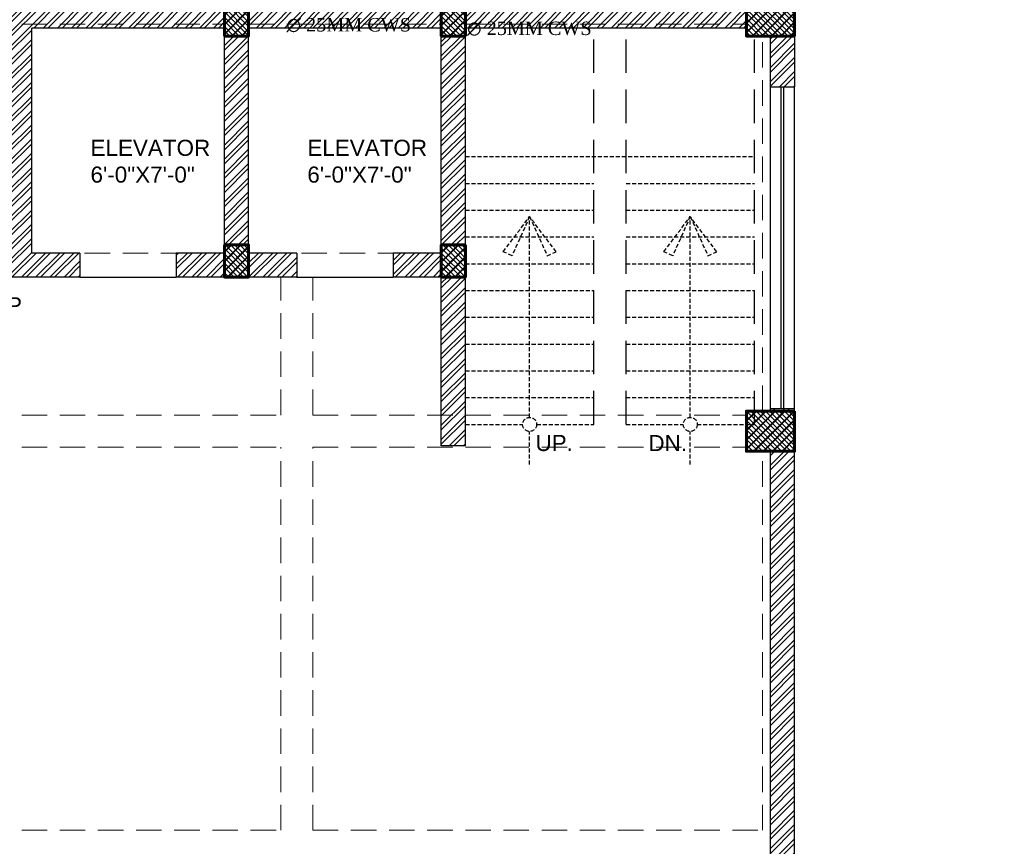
# Model space of a CAD drawing. Header units: inches. Extents: x 113025 to 158499, y 12149 to 30915.
# Tile 142 of 167: x 125511 to 125879, y 29019 to 29328. Entities that reach past the tile are written whole.
import ezdxf

# ---------------------------------------------------------------- set-up
doc = ezdxf.new("R2010")
doc.units = ezdxf.units.IN
doc.header["$MEASUREMENT"] = 0
doc.linetypes.add('HIDDEN', pattern=[0.375, 0.25, -0.125])
doc.layers.add('PD_025_TEXT', color=61, linetype='Continuous')
doc.layers.add('PD_BASE', color=8, linetype='Continuous', transparency=0.5)
for name, color, linetype, lineweight in [('PD_COLUMN', 2, 'Continuous', 60), ('PD_HATCH', 45, 'Continuous', 9), ('PP-SPRINKLER PIPE', 1, 'Continuous', 0), ('PP-TEXT', 7, 'Continuous', 40)]:
    doc.layers.add(name, color=color, linetype=linetype, lineweight=lineweight)
doc.styles.add('MtX_Times_New_Roman', font='times.ttf')
doc.styles.get("Standard").update_dxf_attribs({"font": 'arial.ttf', "height": 6})
doc.styles.add('STYLE3', font='romans.shx', dxfattribs={"height": 4})
pattern_1 = [(45, (268611.2745, 47371.9895), (-1.767766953, 1.767766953), []), (135, (268611.2745, 47371.9895), (-1.767766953, -1.767766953), [])]

# ---------------------------------------------------------------- blocks, each defined once
blk = doc.blocks.new('columns2')
at = {"layer": 'PD_HATCH'}
h = blk.add_hatch(dxfattribs=at)
h.set_pattern_fill('ANSI37', color=256, scale=20)
h.paths.add_polyline_path([(387, -250), (387, -268), (369, -268), (369, -250)])
h.paths.add_polyline_path([(18, 0), (18, -15), (0, -15), (0, 0)])
h.paths.add_polyline_path([(18, -828), (18, -813), (0, -813), (0, -828)])
h.paths.add_polyline_path([(201, -870), (186, -870), (186, -888), (201, -888)])
h.paths.add_polyline_path([(570, -870), (555, -870), (555, -888), (570, -888)])
h.paths.add_polyline_path([(754.5, -870), (739.5, -870), (739.5, -888), (754.5, -888)])
h.paths.add_polyline_path([(934.5, -870), (919.5, -870), (919.5, -888), (934.5, -888)])
h.paths.add_polyline_path([(385.5, -870), (370.5, -870), (370.5, -888), (385.5, -888)])
h.paths.add_polyline_path([(201, 42), (186, 42), (186, 60), (201, 60)])
h.paths.add_polyline_path([(387, -578), (387, -560), (369, -560), (369, -578)])
h.paths.add_polyline_path([(1116, -731.5), (1116, -716.5), (1098, -716.5), (1098, -731.5)])
h.paths.add_polyline_path([(1116, -111.5), (1116, -96.5), (1098, -96.5), (1098, -111.5)])
h.paths.add_polyline_path([(1116, -561.5), (1116, -576.5), (1098, -576.5), (1098, -561.5)])
h.paths.add_polyline_path([(1116, -251.5), (1116, -266.5), (1098, -266.5), (1098, -251.5)])
h.paths.add_polyline_path([(0, -731.5), (0, -716.5), (18, -716.5), (18, -731.5)])
h.paths.add_polyline_path([(0, -111.5), (0, -96.5), (18, -96.5), (18, -111.5)])
h.paths.add_polyline_path([(0, -406.5), (0, -421.5), (18, -421.5), (18, -406.5)])
h.paths.add_polyline_path([(0, -561.5), (0, -576.5), (18, -576.5), (18, -561.5)])
h.paths.add_polyline_path([(0, -251.5), (0, -266.5), (18, -266.5), (18, -251.5)])
h.paths.add_polyline_path([(993, -111.5), (993, -99.5), (984, -99.5), (984, -111.5)])
h.paths.add_polyline_path([(993, -189.5), (993, -201.5), (984, -201.5), (984, -189.5)])
h.paths.add_polyline_path([(903, -111.5), (903, -99.5), (912, -99.5), (912, -111.5)])
h.paths.add_polyline_path([(903, -189.5), (903, -201.5), (912, -201.5), (912, -189.5)])
h.paths.add_polyline_path([(75, -870), (60, -870), (60, -888), (75, -888)])
h.paths.add_polyline_path([(1116, -870), (1101, -870), (1101, -888), (1116, -888)])
h.paths.add_polyline_path([(75, 42), (60, 42), (60, 60), (75, 60)])
h.paths.add_polyline_path([(570, 42), (555, 42), (555, 60), (570, 60)])
h.paths.add_polyline_path([(754.5, 42), (739.5, 42), (739.5, 60), (754.5, 60)])
h.paths.add_polyline_path([(934.5, 42), (919.5, 42), (919.5, 60), (934.5, 60)])
h.paths.add_polyline_path([(385.5, 42), (370.5, 42), (370.5, 60), (385.5, 60)])
h.paths.add_polyline_path([(1116, 42), (1101, 42), (1101, 60), (1116, 60)])
h.paths.add_polyline_path([(738, -250), (738, -268), (756, -268), (756, -250)])
h.paths.add_polyline_path([(756, -578), (756, -560), (738, -560), (738, -578)])
at = {"layer": 'PD_COLUMN'}
for points in [[(1116, -111.5), (1116, -96.5), (1098, -96.5), (1098, -111.5)], [(903, -111.5), (903, -99.5), (912, -99.5), (912, -111.5)], [(993, -111.5), (993, -99.5), (984, -99.5), (984, -111.5)], [(903, -189.5), (903, -201.5), (912, -201.5), (912, -189.5)], [(993, -189.5), (993, -201.5), (984, -201.5), (984, -189.5)], [(1116, -251.5), (1116, -266.5), (1098, -266.5), (1098, -251.5)]]:
    blk.add_lwpolyline(points, close=True, dxfattribs=at)
at = {"layer": 'PD_HATCH', "linetype": 'HIDDEN', "ltscale": 38}
for p, q in [((756, -107), (903, -107)), ((831, -192.5), (831, -107)), ((912, -107), (984, -107)), ((993, -107), (1098, -107)), ((903, -189.5), (903, -111.5)), ((912, -189.5), (912, -111.5)), ((984, -111.5), (984, -189.5)), ((993, -111.5), (993, -189.5)), ((1104, -251.5), (1104, -111.5)), ((1116, -251.5), (1116, -111.5)), ((903, -192.5), (831, -192.5)), ((984, -192.5), (912, -192.5)), ((903, -201.5), (822, -201.5)), ((984, -201.5), (912, -201.5)), ((924, -253), (924, -201.5)), ((936, -253), (936, -201.5)), ((984, -201.5), (984, -253)), ((993, -201.5), (993, -253)), ((756, -253), (924, -253)), ((936, -253), (1098, -253)), ((756, -265), (924, -265)), ((924, -408), (924, -265)), ((936, -265), (1098, -265)), ((936, -408), (936, -265)), ((1104, -408), (1104, -266.5)), ((1116, -561.5), (1116, -266.5)), ((756, -408), (924, -408)), ((936, -408), (1104, -408))]:
    blk.add_line(p, q, dxfattribs=at)
blk = doc.blocks.new('FIRST FLOOR AR PLAN')
at = {"layer": 'PD_BASE'}
h = blk.add_hatch(dxfattribs=at)
h.set_pattern_fill('ANSI32', color=256, scale=10)
h.set_pattern_definition([(45, (123173.841, 20768.249), (-2.65165, 2.65165), []), (45, (123175.6088, 20768.249), (-2.65165, 2.65165), [])])
h.paths.add_polyline_path([(123176.99, 20811), (123167.99, 20811), (123167.99, 20729.5), (123176.99, 20729.5)])
h.paths.add_polyline_path([(123538.49, 20663.5), (123368.99, 20663.5), (123368.99, 20654.5), (123538.49, 20654.5)])
h.paths.add_polyline_path([(123722.99, 20663.5), (123553.49, 20663.5), (123553.49, 20654.5), (123722.99, 20654.5)])
h.paths.add_polyline_path([(123176.99, 21527.5), (123167.99, 21527.5), (123167.99, 21446), (123176.99, 21446)])
h.paths.add_polyline_path([(123176.99, 21431), (123167.99, 21431), (123167.99, 21291), (123176.99, 21291)])
h.paths.add_polyline_path([(123176.99, 21276), (123167.99, 21276), (123167.99, 21136), (123176.99, 21136)])
h.paths.add_polyline_path([(123176.99, 21121), (123167.99, 21121), (123167.99, 20981), (123176.99, 20981)])
h.paths.add_polyline_path([(123176.99, 20966), (123167.99, 20966), (123167.99, 20826), (123176.99, 20826)])
h.paths.add_polyline_path([(124268.99, 21602.5), (124102.49, 21602.5), (124102.49, 21593.5), (124268.99, 21593.5)])
h.paths.add_polyline_path([(124087.49, 21602.5), (123922.49, 21602.5), (123922.49, 21593.5), (124087.49, 21593.5)])
h.paths.add_polyline_path([(123907.49, 21602.5), (123737.99, 21602.5), (123737.99, 21593.5), (123907.49, 21593.5)])
h.paths.add_polyline_path([(123722.99, 21602.5), (123553.49, 21602.5), (123553.49, 21593.5), (123722.99, 21593.5)])
h.paths.add_polyline_path([(123353.99, 21602.5), (123242.99, 21602.5), (123242.99, 21593.5), (123353.99, 21593.5)])
h.paths.add_polyline_path([(123227.99, 21602.5), (123167.99, 21602.5), (123167.99, 21542.5), (123176.99, 21542.5), (123176.99, 21593.5), (123227.99, 21593.5)])
h.paths.add_polyline_path([(123176.99, 20714.5), (123167.99, 20714.5), (123167.99, 20654.5), (123227.99, 20654.5), (123227.99, 20663.5), (123176.99, 20663.5)])
h.paths.add_polyline_path([(123353.99, 20663.5), (123242.99, 20663.5), (123242.99, 20654.5), (123353.99, 20654.5)])
h.paths.add_polyline_path([(123762.74, 20663.5), (123737.99, 20663.5), (123737.99, 20654.5), (123762.74, 20654.5)])
h.paths.add_polyline_path([(123907.49, 20663.5), (123882.74, 20663.5), (123882.74, 20654.5), (123907.49, 20654.5)])
h.paths.add_polyline_path([(123944.99, 20663.5), (123922.49, 20663.5), (123922.49, 20654.5), (123944.99, 20654.5)])
h.paths.add_polyline_path([(124087.49, 20663.5), (124064.99, 20663.5), (124064.99, 20654.5), (124087.49, 20654.5)])
h.paths.add_polyline_path([(124124.99, 20663.5), (124102.49, 20663.5), (124102.49, 20654.5), (124124.99, 20654.5)])
h.paths.add_polyline_path([(124268.99, 20663.5), (124244.99, 20663.5), (124244.99, 20654.5), (124268.99, 20654.5)])
h.paths.add_polyline_path([(124283.99, 20672.5), (124274.99, 20672.5)])
h.paths.add_polyline_path([(124283.99, 20811), (124274.99, 20811), (124274.99, 20672.5), (124283.99, 20672.5)])
h.paths.add_polyline_path([(124283.99, 20966), (124274.99, 20966), (124274.99, 20826), (124283.99, 20826)])
h.paths.add_polyline_path([(124283.99, 21276), (124274.99, 21276), (124274.99, 20981), (124283.99, 20981)])
h.paths.add_polyline_path([(124283.99, 21584.5), (124274.99, 21584.5), (124274.99, 21446), (124283.99, 21446)])
h.paths.add_polyline_path([(124265.99, 21443), (124160.99, 21443), (124160.99, 21434), (124265.99, 21434)])
h.paths.add_polyline_path([(124160.99, 21431), (124151.99, 21431), (124151.99, 21353), (124160.99, 21353)])
h.paths.add_polyline_path([(124151.99, 21443), (124079.99, 21443), (124079.99, 21434), (124151.99, 21434)])
h.paths.add_polyline_path([(124079.99, 21431), (124070.99, 21431), (124070.99, 21353), (124079.99, 21353)])
h.paths.add_polyline_path([(124070.99, 21443), (123989.99, 21443), (123989.99, 21341), (124016.99, 21341), (124016.99, 21350), (123998.99, 21350), (123998.99, 21434), (124070.99, 21434)])
h.paths.add_polyline_path([(124070.99, 21350), (124052.99, 21350), (124052.99, 21341), (124070.99, 21341)], flags=17)
h.paths.add_polyline_path([(124097.99, 21350), (124079.99, 21350), (124079.99, 21341), (124097.99, 21341)])
h.paths.add_polyline_path([(124151.99, 21350), (124133.99, 21350), (124133.99, 21341), (124151.99, 21341)])
h.paths.add_polyline_path([(124160.99, 21341), (124151.99, 21341), (124151.99, 21278), (124160.99, 21278)])
h.paths.add_polyline_path([(124283.99, 21292), (124274.99, 21292), (124274.99, 21291), (124283.99, 21291)])
h.paths.add_polyline_path([(124283.99, 21431), (124274.99, 21431), (124274.99, 21412), (124283.99, 21412)])
h.paths.add_polyline_path([(123405.74, 21593.5), (123405.74, 21602.5), (123368.99, 21602.5), (123368.99, 21593.5)])
h.paths.add_polyline_path([(123501.74, 21602.5), (123501.74, 21593.5), (123538.49, 21593.5), (123538.49, 21602.5)])
h = blk.add_hatch(dxfattribs=at)
h.set_pattern_fill('ANSI37', color=256, scale=20)
h.set_pattern_definition(pattern_1)
h.paths.add_polyline_path([(124283.99, 21431), (124283.99, 21446), (124265.99, 21446), (124265.99, 21431)])
h = blk.add_hatch(dxfattribs=at)
h.set_pattern_fill('ANSI37', color=256, scale=20)
h.set_pattern_definition(pattern_1)
h.paths.add_polyline_path([(124160.99, 21431), (124160.99, 21443), (124151.99, 21443), (124151.99, 21431)])
h.paths.add_polyline_path([(124079.99, 21431), (124079.99, 21443), (124070.99, 21443), (124070.99, 21431)])
h.paths.add_polyline_path([(124079.99, 21341), (124079.99, 21353), (124070.99, 21353), (124070.99, 21341)])
h.paths.add_polyline_path([(124160.99, 21353), (124151.99, 21353), (124151.99, 21341), (124160.99, 21341)])
h = blk.add_hatch(dxfattribs=at)
h.set_pattern_fill('ANSI37', color=256, scale=20)
h.set_pattern_definition(pattern_1)
h.paths.add_polyline_path([(124283.99, 21291), (124283.99, 21276), (124265.99, 21276), (124265.99, 21291)])
at = {"layer": 'PD_BASE', "lineweight": 30}
for p, q in [((124070.99, 21341), (124070.99, 21443)), ((123998.99, 21350), (123998.99, 21434)), ((124070.99, 21434), (123998.99, 21434)), ((124070.99, 21350), (124070.99, 21434)), ((124079.99, 21350), (124079.99, 21434)), ((124151.99, 21434), (124079.99, 21434)), ((124151.99, 21350), (124151.99, 21434)), ((124160.99, 21278), (124160.99, 21434)), ((124265.99, 21434), (124160.99, 21434)), ((124274.99, 21412), (124274.99, 21431)), ((124283.99, 21431), (124283.99, 21412)), ((124274.99, 21412), (124283.99, 21412)), ((124016.99, 21350), (123998.99, 21350)), ((124016.99, 21350), (124016.99, 21341)), ((124070.99, 21350), (124052.99, 21350)), ((124052.99, 21350), (124052.99, 21341)), ((124097.99, 21350), (124079.99, 21350)), ((124097.99, 21350), (124097.99, 21341)), ((124151.99, 21350), (124133.99, 21350)), ((124133.99, 21350), (124133.99, 21341)), ((124016.99, 21341), (123989.99, 21341)), ((124070.99, 21341), (124052.99, 21341)), ((124097.99, 21341), (124070.99, 21341)), ((124151.99, 21341), (124133.99, 21341)), ((124151.99, 21278), (124151.99, 21341)), ((124274.99, 21291), (124274.99, 21292)), ((124274.99, 21292), (124283.99, 21292)), ((124283.99, 20981), (124283.99, 21292)), ((124160.99, 21278), (124151.99, 21278)), ((124274.99, 20981), (124274.99, 21276))]:
    blk.add_line(p, q, dxfattribs=at)
at = {"layer": 'PD_BASE', "linetype": 'HIDDEN', "ltscale": 50}
for p, q in [((124208.99, 21286), (124208.99, 21434)), ((124220.99, 21286), (124220.99, 21434)), ((124268.99, 21286), (124268.99, 21431))]:
    blk.add_line(p, q, dxfattribs=at)
at = {"layer": 'PD_BASE'}
for p, q in [((124274.99, 21292), (124274.99, 21412)), ((124278.99, 21292), (124278.99, 21412)), ((124279.99, 21292), (124279.99, 21412)), ((124283.99, 21292), (124283.99, 21412)), ((124016.99, 21341), (124052.99, 21341)), ((124097.99, 21341), (124133.99, 21341))]:
    blk.add_line(p, q, dxfattribs=at)
at = {"layer": 'PD_BASE', "linetype": 'HIDDEN', "ltscale": 6}
for p, q in [((124160.99, 21386), (124268.99, 21386)), ((124160.99, 21376), (124208.99, 21376)), ((124220.99, 21376), (124268.99, 21376)), ((124160.99, 21366), (124208.99, 21366)), ((124220.99, 21366), (124268.99, 21366)), ((124160.99, 21356), (124208.99, 21356)), ((124220.99, 21356), (124268.99, 21356)), ((124160.99, 21346), (124208.99, 21346)), ((124220.99, 21346), (124268.99, 21346)), ((124160.99, 21336), (124208.99, 21336)), ((124220.99, 21336), (124268.99, 21336)), ((124160.99, 21326), (124208.99, 21326)), ((124220.99, 21326), (124268.99, 21326)), ((124160.99, 21316), (124208.99, 21316)), ((124220.99, 21316), (124268.99, 21316)), ((124160.99, 21306), (124208.99, 21306)), ((124220.99, 21306), (124268.99, 21306)), ((124160.99, 21296), (124208.99, 21296)), ((124220.99, 21296), (124268.99, 21296)), ((124160.99, 21286), (124182.37, 21286)), ((124187.61, 21286), (124208.99, 21286)), ((124220.99, 21286), (124242.37, 21286)), ((124247.61, 21286), (124268.99, 21286))]:
    blk.add_line(p, q, dxfattribs=at)
at = {"layer": 'PD_BASE'}
for points in [[(124283.99, 21431), (124283.99, 21446), (124265.99, 21446), (124265.99, 21431)], [(124070.99, 21431), (124070.99, 21443), (124079.99, 21443), (124079.99, 21431)], [(124160.99, 21431), (124160.99, 21443), (124151.99, 21443), (124151.99, 21431)], [(124070.99, 21353), (124070.99, 21341), (124079.99, 21341), (124079.99, 21353)], [(124160.99, 21353), (124160.99, 21341), (124151.99, 21341), (124151.99, 21353)], [(124283.99, 21291), (124283.99, 21276), (124265.99, 21276), (124265.99, 21291)]]:
    blk.add_lwpolyline(points, close=True, dxfattribs=at)
at = {"layer": 'PD_BASE', "linetype": 'HIDDEN', "ltscale": 6}
for points in [[(124184.99, 21363.58), (124178.42, 21348.96), (124175.1, 21350.45), (124184.99, 21363.58)], [(124184.99, 21288.62), (124184.99, 21363.58)], [(124184.99, 21363.58), (124191.57, 21348.96), (124194.88, 21350.45), (124184.99, 21363.58)], [(124244.99, 21363.58), (124238.42, 21348.96), (124235.1, 21350.45), (124244.99, 21363.58)], [(124244.99, 21288.62), (124244.99, 21363.58)], [(124244.99, 21363.58), (124251.57, 21348.96), (124254.88, 21350.45), (124244.99, 21363.58)], [(124184.99, 21271.04), (124184.99, 21283.38)], [(124244.99, 21271.04), (124244.99, 21283.38)]]:
    blk.add_lwpolyline(points, dxfattribs=at)
for centre in [(124184.99, 21286), (124244.99, 21286)]:
    blk.add_circle(centre, 2.62, dxfattribs=at)
at = {"layer": 'PD_COLUMN'}
blk.add_blockref('columns2', (123167.99, 21542.5), dxfattribs=at)
at = {"layer": 'PD_BASE', "char_height": 6, "attachment_point": 1}
for s, insert, width in [('{\\fArial|b0|i0|c0|p34;ELEVATOR\\P6\'-0"X7\'-0"}', (124020.95, 21392.28), 137.3386), ('{\\fArial|b0|i0|c0|p34;ELEVATOR\\P6\'-0"X7\'-0"}', (124101.95, 21392.28), 130.1434), ('\\pi51.834;+10" LVL', (123775.72, 21333.3), 137.3386), ('\\pi50.086;RAMP UP', (123907.08, 21333.51), 137.3386), ('\\pi63.359;UP', (123855.5, 21333.51), 137.3386), ('\\pi53.395;±00 LVL', (123861.46, 21324.97), 137.3386), ('\\pi53.395;±00 LVL', (123907.08, 21324.97), 137.3386)]:
    blk.add_mtext(s, dxfattribs=dict(at, insert=insert, width=width))
at = {"layer": 'PD_BASE', "linetype": 'HIDDEN', "ltscale": 6, "char_height": 6, "width": 132.0418, "attachment_point": 5, "style": 'STYLE3'}
for s, insert in [('{\\fArial|b0|i0|c0|p34;UP.}', (124194.15, 21279.04)), ('{\\fArial|b0|i0|c0|p34;DN.}', (124236.57, 21279.04))]:
    blk.add_mtext(s, dxfattribs=dict(at, insert=insert))

msp = doc.modelspace()

# ---------------------------------------------------------------- block references
at = {"layer": 'PD_025_TEXT'}
msp.add_blockref('FIRST FLOOR AR PLAN', (1516.78, 7890.65), dxfattribs=at)

# ---------------------------------------------------------------- next in the draw order: linework, layer by layer
at = {"layer": 'PP-SPRINKLER PIPE'}
msp.add_circle((124551.24, 29172.99), 1741.72, dxfattribs=at)

# ---------------------------------------------------------------- next in the draw order: texts
at = {"layer": 'PP-TEXT', "style": 'MtX_Times_New_Roman'}
for p in [(125610.94, 29323.36), (125678.41, 29322.04)]:
    msp.add_text('∅ 25MM CWS ', height=5, dxfattribs=at).set_placement(p)

doc.saveas('drawing.dxf')
